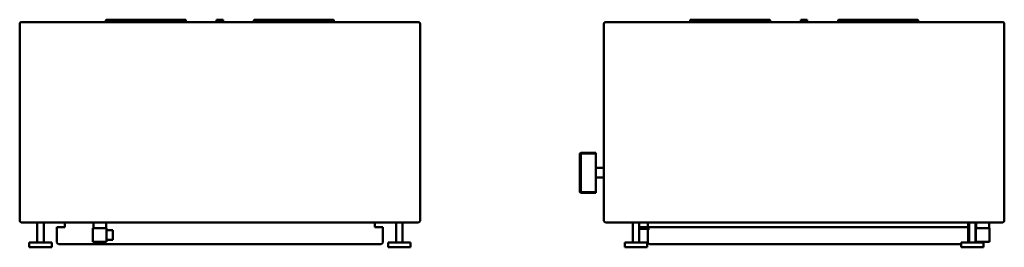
# Model space of a CAD drawing. Header units: millimetres. Extents: x 159 to 3101, y 609 to 1960.
# Tile 1 of 3: x 159 to 1388, y 1676 to 1960. Entities that reach past the tile are written whole.
import ezdxf

# ---------------------------------------------------------------- set-up
doc = ezdxf.new("R2010")
doc.units = ezdxf.units.MM
doc.header["$LTSCALE"] = 8
doc.layers.add('Visible (ANSI)', color=7, linetype='Continuous', lineweight=50)

msp = doc.modelspace()

# ---------------------------------------------------------------- linework, layer by layer
at = {"layer": 'Visible (ANSI)'}
for p, q in [((656.7, 1957), (160.7, 1957)), ((266.3, 1957), (266.3, 1959)), ((267.3, 1960), (365.3, 1960)), ((366.3, 1959), (366.3, 1957)), ((404.7, 1959), (404.7, 1960)), ((412.7, 1960), (404.7, 1960)), ((404.7, 1957), (404.7, 1959)), ((412.7, 1960), (412.7, 1959)), ((412.7, 1957), (412.7, 1959)), ((451.1, 1959), (451.1, 1957)), ((550.1, 1960), (452.1, 1960)), ((551.1, 1957), (551.1, 1959)), ((1386.4, 1957), (890.4, 1957)), ((996, 1957), (996, 1959)), ((997, 1960), (1095, 1960)), ((1096, 1959), (1096, 1957)), ((1134.4, 1959), (1134.4, 1960)), ((1142.4, 1960), (1134.4, 1960)), ((1134.4, 1957), (1134.4, 1959)), ((1142.4, 1960), (1142.4, 1959)), ((1142.4, 1957), (1142.4, 1959)), ((1180.9, 1959), (1180.9, 1957)), ((1279.9, 1960), (1181.9, 1960)), ((1280.9, 1957), (1280.9, 1959)), ((158.7, 1955), (158.7, 1709)), ((658.7, 1709), (658.7, 1955)), ((888.4, 1955), (888.4, 1709)), ((1388.4, 1709), (1388.4, 1955)), ((858.4, 1793), (859.4, 1794)), ((859.4, 1793), (858.4, 1793)), ((858.4, 1793), (858.4, 1745)), ((859.4, 1794), (859.4, 1793)), ((878.4, 1794), (859.4, 1794)), ((859.4, 1793), (878.4, 1793)), ((859.4, 1745), (859.4, 1793)), ((878.4, 1793), (878.4, 1794)), ((878.4, 1769), (878.4, 1793)), ((888.4, 1775), (878.4, 1775)), ((878.4, 1745), (878.4, 1769)), ((888.4, 1763), (878.4, 1763)), ((859.4, 1744), (858.4, 1745)), ((858.4, 1745), (859.4, 1745)), ((859.4, 1745), (859.4, 1744)), ((878.4, 1745), (859.4, 1745)), ((859.4, 1744), (878.4, 1744)), ((878.4, 1744), (878.4, 1745)), ((160.7, 1707), (656.7, 1707)), ((180.7, 1682), (180.7, 1707)), ((188.7, 1682), (188.7, 1707)), ((205.2, 1701), (207.2, 1701)), ((205.2, 1701), (205.2, 1682)), ((215.2, 1701), (207.2, 1701)), ((215.2, 1707), (215.2, 1701)), ((267.2, 1700), (250.2, 1700)), ((250.2, 1700), (250.2, 1683)), ((250.7, 1707), (250.7, 1700)), ((266.7, 1707), (266.7, 1700)), ((267.2, 1700), (267.2, 1683)), ((267.2, 1697.5), (275.2, 1697.5)), ((275.2, 1685.5), (275.2, 1697.5)), ((602.2, 1701), (602.2, 1707)), ((610.2, 1701), (602.2, 1701)), ((610.2, 1701), (612.2, 1701)), ((612.2, 1682), (612.2, 1701)), ((628.7, 1682), (628.7, 1707)), ((636.7, 1682), (636.7, 1707)), ((890.4, 1707), (1386.4, 1707)), ((924.4, 1682), (924.4, 1707)), ((932.4, 1682), (932.4, 1707)), ((932.4, 1701), (1341.4, 1701)), ((932.4, 1699), (945.4, 1699)), ((943.4, 1707), (943.4, 1701)), ((943.4, 1699), (943.4, 1682)), ((1341.4, 1701), (1343.4, 1701)), ((1343.4, 1707), (1343.4, 1701)), ((1343.4, 1682), (1343.4, 1701)), ((1344.4, 1682), (1344.4, 1707)), ((1352.4, 1682), (1352.4, 1707)), ((1369.9, 1700), (1352.9, 1700)), ((1352.9, 1700), (1352.9, 1683)), ((1353.4, 1707), (1353.4, 1700)), ((1369.4, 1707), (1369.4, 1700)), ((1369.9, 1700), (1369.9, 1683)), ((267.2, 1685.5), (275.2, 1685.5)), ((198.7, 1682), (170.7, 1682)), ((170.7, 1676), (170.7, 1682)), ((198.7, 1676), (170.7, 1676)), ((198.7, 1676), (198.7, 1682)), ((207.2, 1680), (610.2, 1680)), ((267.2, 1683), (250.2, 1683)), ((646.7, 1682), (618.7, 1682)), ((618.7, 1676), (618.7, 1682)), ((646.7, 1676), (618.7, 1676)), ((646.7, 1676), (646.7, 1682)), ((942.4, 1682), (914.4, 1682)), ((914.4, 1676), (914.4, 1682)), ((942.4, 1676), (914.4, 1676)), ((942.4, 1676), (942.4, 1682)), ((945.4, 1680), (1334.4, 1680)), ((1362.4, 1682), (1334.4, 1682)), ((1334.4, 1676), (1334.4, 1682)), ((1362.4, 1676), (1334.4, 1676)), ((1369.9, 1683), (1352.9, 1683)), ((1362.4, 1676), (1362.4, 1682))]:
    msp.add_line(p, q, dxfattribs=at)
for centre, radius, start, end in [((160.7, 1955), 2, 90, 180), ((267.3, 1959), 1, 90, 180), ((365.3, 1959), 1, 0, 90), ((452.1, 1959), 1, 90, 180), ((550.1, 1959), 1, 0, 90), ((656.7, 1955), 2, 0, 90), ((890.4, 1955), 2, 90, 180), ((997, 1959), 1, 90, 180), ((1095, 1959), 1, 0, 90), ((1181.9, 1959), 1, 90, 180), ((1279.9, 1959), 1, 0, 90), ((1386.4, 1955), 2, 0, 90), ((160.7, 1709), 2, 180, 270), ((656.7, 1709), 2, 270, 0), ((890.4, 1709), 2, 180, 270), ((1386.4, 1709), 2, 270, 0), ((207.2, 1682), 2, 180, 270), ((610.2, 1682), 2, 270, 0), ((945.4, 1682), 2, 180, 270)]:
    msp.add_arc(centre, radius, start, end, dxfattribs=at)

doc.saveas('drawing.dxf')
